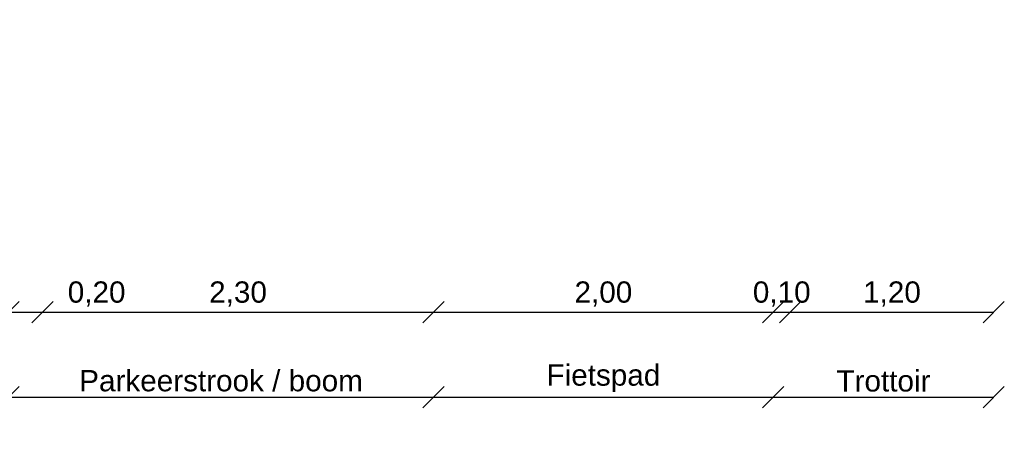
# Model space of a CAD drawing. Header units: metres. Extents: x 8 to 122, y -18 to 26.
# Tile 47 of 54: x 104.63 to 110.42, y 7.36 to 9.78. Entities that reach past the tile are written whole.
import ezdxf

# ---------------------------------------------------------------- set-up
doc = ezdxf.new("R2010")
doc.units = ezdxf.units.M
doc.header["$PDMODE"] = 1
doc.layers.add('N-WE-AL-DETAIL-G', color=7, linetype='Continuous')
doc.styles.get("Standard").update_dxf_attribs({"font": 'arial.ttf'})
doc.dimstyles.new('NLCS_1-50', dxfattribs={"dimscale": 0.05, "dimtxt": 2.5, "dimasz": 2.5, "dimexe": 1.25, "dimexo": 0.625, "dimtad": 1, "dimtxsty": 'Standard', "dimblk": 'OBLIQUE', "dimcen": 0, "dimse1": 1, "dimse2": 1, "dimadec": 0, "dimazin": 0, "dimtfac": 1, "dimtmove": 0, "dimatfit": 3, "dimfxl": 1, "dimarcsym": 0})

# ---------------------------------------------------------------- blocks, each defined once
blk = doc.blocks.new('_Oblique')
at = {"color": 0, "linetype": 'ByBlock', "lineweight": -2}
blk.add_line((-0.5, -0.5), (0.5, 0.5), dxfattribs=at)
blk = doc.blocks.new('*D39')
at = {"layer": 'Defpoints', "color": 0, "transparency": 16777216}
for p in [(107.0623663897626, 11.50831054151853), (104.561537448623, 11.40359397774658), (107.0623663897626, 7.557925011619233)]:
    blk.add_point(p, dxfattribs=at)
at = {"layer": 'N-WE-AL-DETAIL-G', "color": 0, "lineweight": -2, "transparency": 16777216}
blk.add_line((104.561537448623, 7.557925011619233), (107.0623663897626, 7.557925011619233), dxfattribs=at)
at = {"layer": 'N-WE-AL-DETAIL-G', "color": 0, "lineweight": -2, "transparency": 16777216, "xscale": 0.125, "yscale": 0.125, "zscale": 0.125, "rotation": 180}
blk.add_blockref('_Oblique', (104.561537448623, 7.557925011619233), dxfattribs=at)
at = {"layer": 'N-WE-AL-DETAIL-G', "color": 0, "lineweight": -2, "transparency": 16777216, "xscale": 0.125, "yscale": 0.125, "zscale": 0.125}
blk.add_blockref('_Oblique', (107.0623663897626, 7.557925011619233), dxfattribs=at)
at = {"layer": 'N-WE-AL-DETAIL-G', "color": 0, "transparency": 16777216, "insert": (105.8119519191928, 7.653806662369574), "char_height": 0.125, "attachment_point": 5}
blk.add_mtext('Parkeerstrook / boom', dxfattribs=at)
blk = doc.blocks.new('*D50')
at = {"layer": 'Defpoints', "color": 0, "transparency": 16777216}
for p in [(109.0609700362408, 11.54554465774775), (107.0623663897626, 11.50831054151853), (109.0609700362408, 7.557925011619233)]:
    blk.add_point(p, dxfattribs=at)
at = {"layer": 'N-WE-AL-DETAIL-G', "color": 0, "lineweight": -2, "transparency": 16777216}
blk.add_line((107.0623663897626, 7.557925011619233), (109.0609700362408, 7.557925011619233), dxfattribs=at)
at = {"layer": 'N-WE-AL-DETAIL-G', "color": 0, "lineweight": -2, "transparency": 16777216, "xscale": 0.125, "yscale": 0.125, "zscale": 0.125, "rotation": 180}
blk.add_blockref('_Oblique', (107.0623663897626, 7.557925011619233), dxfattribs=at)
at = {"layer": 'N-WE-AL-DETAIL-G', "color": 0, "lineweight": -2, "transparency": 16777216, "xscale": 0.125, "yscale": 0.125, "zscale": 0.125}
blk.add_blockref('_Oblique', (109.0609700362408, 7.557925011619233), dxfattribs=at)
at = {"layer": 'N-WE-AL-DETAIL-G', "color": 0, "transparency": 16777216, "insert": (108.0616682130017, 7.669026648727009), "char_height": 0.125, "attachment_point": 5}
blk.add_mtext('Fietspad', dxfattribs=at)
blk = doc.blocks.new('*D40')
at = {"layer": 'Defpoints', "color": 0, "transparency": 16777216}
for p in [(110.3580142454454, 11.61004269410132), (109.0609700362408, 11.54554465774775), (110.3580142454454, 7.557925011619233)]:
    blk.add_point(p, dxfattribs=at)
at = {"layer": 'N-WE-AL-DETAIL-G', "color": 0, "lineweight": -2, "transparency": 16777216}
blk.add_line((109.0609700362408, 7.557925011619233), (110.3580142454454, 7.557925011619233), dxfattribs=at)
at = {"layer": 'N-WE-AL-DETAIL-G', "color": 0, "lineweight": -2, "transparency": 16777216, "xscale": 0.125, "yscale": 0.125, "zscale": 0.125, "rotation": 180}
blk.add_blockref('_Oblique', (109.0609700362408, 7.557925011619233), dxfattribs=at)
at = {"layer": 'N-WE-AL-DETAIL-G', "color": 0, "lineweight": -2, "transparency": 16777216, "xscale": 0.125, "yscale": 0.125, "zscale": 0.125}
blk.add_blockref('_Oblique', (110.3580142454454, 7.557925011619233), dxfattribs=at)
at = {"layer": 'N-WE-AL-DETAIL-G', "color": 0, "transparency": 16777216, "insert": (109.7094921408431, 7.652698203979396), "char_height": 0.125, "attachment_point": 5}
blk.add_mtext('Trottoir', dxfattribs=at)
blk = doc.blocks.new('*D44')
at = {"layer": 'Defpoints', "color": 0, "transparency": 16777216}
for p in [(104.7615374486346, 11.47026064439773), (104.5615374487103, 11.39814325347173), (104.7615374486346, 8.057925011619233)]:
    blk.add_point(p, dxfattribs=at)
at = {"layer": 'N-WE-AL-DETAIL-G', "color": 0, "lineweight": -2, "transparency": 16777216}
for p, q in [((104.5615374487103, 8.057925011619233), (104.7615374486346, 8.057925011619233)), ((104.7615374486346, 8.057925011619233), (105.2733041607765, 8.057925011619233))]:
    blk.add_line(p, q, dxfattribs=at)
at = {"layer": 'N-WE-AL-DETAIL-G', "color": 0, "lineweight": -2, "transparency": 16777216, "xscale": 0.125, "yscale": 0.125, "zscale": 0.125, "rotation": 180}
blk.add_blockref('_Oblique', (104.5615374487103, 8.057925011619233), dxfattribs=at)
at = {"layer": 'N-WE-AL-DETAIL-G', "color": 0, "lineweight": -2, "transparency": 16777216, "xscale": 0.125, "yscale": 0.125, "zscale": 0.125}
blk.add_blockref('_Oblique', (104.7615374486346, 8.057925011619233), dxfattribs=at)
at = {"layer": 'N-WE-AL-DETAIL-G', "color": 0, "transparency": 16777216, "insert": (105.0799208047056, 8.164294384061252), "char_height": 0.125, "attachment_point": 5}
blk.add_mtext('0,20', dxfattribs=at)
blk = doc.blocks.new('*D45')
at = {"layer": 'Defpoints', "color": 0, "transparency": 16777216}
for p in [(107.0623663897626, 11.50831054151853), (104.7615374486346, 11.47026064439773), (107.0623663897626, 8.057925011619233)]:
    blk.add_point(p, dxfattribs=at)
at = {"layer": 'N-WE-AL-DETAIL-G', "color": 0, "lineweight": -2, "transparency": 16777216}
blk.add_line((104.7615374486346, 8.057925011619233), (107.0623663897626, 8.057925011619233), dxfattribs=at)
at = {"layer": 'N-WE-AL-DETAIL-G', "color": 0, "lineweight": -2, "transparency": 16777216, "xscale": 0.125, "yscale": 0.125, "zscale": 0.125, "rotation": 180}
blk.add_blockref('_Oblique', (104.7615374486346, 8.057925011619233), dxfattribs=at)
at = {"layer": 'N-WE-AL-DETAIL-G', "color": 0, "lineweight": -2, "transparency": 16777216, "xscale": 0.125, "yscale": 0.125, "zscale": 0.125}
blk.add_blockref('_Oblique', (107.0623663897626, 8.057925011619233), dxfattribs=at)
at = {"layer": 'N-WE-AL-DETAIL-G', "color": 0, "transparency": 16777216, "insert": (105.9119519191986, 8.164294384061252), "char_height": 0.125, "attachment_point": 5}
blk.add_mtext('2,30', dxfattribs=at)
blk = doc.blocks.new('*D46')
at = {"layer": 'Defpoints', "color": 0, "transparency": 16777216}
for p in [(109.0609700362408, 11.54554465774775), (107.0623663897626, 11.50831054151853), (109.0609700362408, 8.057925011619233)]:
    blk.add_point(p, dxfattribs=at)
at = {"layer": 'N-WE-AL-DETAIL-G', "color": 0, "lineweight": -2, "transparency": 16777216}
blk.add_line((107.0623663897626, 8.057925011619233), (109.0609700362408, 8.057925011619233), dxfattribs=at)
at = {"layer": 'N-WE-AL-DETAIL-G', "color": 0, "lineweight": -2, "transparency": 16777216, "xscale": 0.125, "yscale": 0.125, "zscale": 0.125, "rotation": 180}
blk.add_blockref('_Oblique', (107.0623663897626, 8.057925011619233), dxfattribs=at)
at = {"layer": 'N-WE-AL-DETAIL-G', "color": 0, "lineweight": -2, "transparency": 16777216, "xscale": 0.125, "yscale": 0.125, "zscale": 0.125}
blk.add_blockref('_Oblique', (109.0609700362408, 8.057925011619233), dxfattribs=at)
at = {"layer": 'N-WE-AL-DETAIL-G', "color": 0, "transparency": 16777216, "insert": (108.0616682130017, 8.164294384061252), "char_height": 0.125, "attachment_point": 5}
blk.add_mtext('2,00', dxfattribs=at)
blk = doc.blocks.new('*D47')
at = {"layer": 'Defpoints', "color": 0, "transparency": 16777216}
for p in [(109.0609700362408, 11.54554465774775), (109.1609700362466, 11.58554465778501), (109.1609700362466, 8.057925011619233)]:
    blk.add_point(p, dxfattribs=at)
at = {"layer": 'N-WE-AL-DETAIL-G', "color": 0, "lineweight": -2, "transparency": 16777216}
blk.add_line((109.0609700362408, 8.057925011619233), (109.1609700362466, 8.057925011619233), dxfattribs=at)
at = {"layer": 'N-WE-AL-DETAIL-G', "color": 0, "lineweight": -2, "transparency": 16777216, "xscale": 0.125, "yscale": 0.125, "zscale": 0.125, "rotation": 180}
blk.add_blockref('_Oblique', (109.0609700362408, 8.057925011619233), dxfattribs=at)
at = {"layer": 'N-WE-AL-DETAIL-G', "color": 0, "lineweight": -2, "transparency": 16777216, "xscale": 0.125, "yscale": 0.125, "zscale": 0.125}
blk.add_blockref('_Oblique', (109.1609700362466, 8.057925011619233), dxfattribs=at)
at = {"layer": 'N-WE-AL-DETAIL-G', "color": 0, "transparency": 16777216, "insert": (109.1109700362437, 8.164294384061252), "char_height": 0.125, "attachment_point": 5}
blk.add_mtext('0,10', dxfattribs=at)
blk = doc.blocks.new('*D48')
at = {"layer": 'Defpoints', "color": 0, "transparency": 16777216}
for p in [(110.3580142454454, 11.61004269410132), (109.1609700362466, 11.58554465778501), (110.3580142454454, 8.057925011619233)]:
    blk.add_point(p, dxfattribs=at)
at = {"layer": 'N-WE-AL-DETAIL-G', "color": 0, "lineweight": -2, "transparency": 16777216}
blk.add_line((109.1609700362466, 8.057925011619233), (110.3580142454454, 8.057925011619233), dxfattribs=at)
at = {"layer": 'N-WE-AL-DETAIL-G', "color": 0, "lineweight": -2, "transparency": 16777216, "xscale": 0.125, "yscale": 0.125, "zscale": 0.125, "rotation": 180}
blk.add_blockref('_Oblique', (109.1609700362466, 8.057925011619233), dxfattribs=at)
at = {"layer": 'N-WE-AL-DETAIL-G', "color": 0, "lineweight": -2, "transparency": 16777216, "xscale": 0.125, "yscale": 0.125, "zscale": 0.125}
blk.add_blockref('_Oblique', (110.3580142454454, 8.057925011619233), dxfattribs=at)
at = {"layer": 'N-WE-AL-DETAIL-G', "color": 0, "transparency": 16777216, "insert": (109.759492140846, 8.164294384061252), "char_height": 0.125, "attachment_point": 5}
blk.add_mtext('1,20', dxfattribs=at)

msp = doc.modelspace()

# ---------------------------------------------------------------- dimensions: what is measured, and where the dimension line sits
at = {"layer": 'N-WE-AL-DETAIL-G'}
for base, p1, p2, text, picture, middle in [((110.3580142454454, 7.557925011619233), (109.0609700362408, 11.54554465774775), (110.3580142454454, 11.61004269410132), 'Trottoir', '*D40', (109.7094921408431, 7.652698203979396)), ((109.0609700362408, 7.557925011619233), (107.0623663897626, 11.50831054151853), (109.0609700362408, 11.54554465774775), 'Fietspad', '*D50', (108.0616682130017, 7.669026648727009)), ((107.0623663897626, 7.557925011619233), (104.561537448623, 11.40359397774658), (107.0623663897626, 11.50831054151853), 'Parkeerstrook / boom', '*D39', (105.8119519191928, 7.653806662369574))]:
    dim = msp.add_linear_dim(base=base, p1=p1, p2=p2, text=text, dimstyle='NLCS_1-50', override={"dimzin": 0}, dxfattribs=at)
    dim.commit()
    dim.dimension.update_dxf_attribs({"geometry": picture, "text_midpoint": middle})
for base, p1, p2, picture, middle in [((110.3580142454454, 8.057925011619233), (109.1609700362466, 11.58554465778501), (110.3580142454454, 11.61004269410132), '*D48', (109.759492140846, 8.164294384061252)), ((109.0609700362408, 8.057925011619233), (107.0623663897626, 11.50831054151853), (109.0609700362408, 11.54554465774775), '*D46', (108.0616682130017, 8.164294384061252)), ((107.0623663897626, 8.057925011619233), (104.7615374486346, 11.47026064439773), (107.0623663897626, 11.50831054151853), '*D45', (105.9119519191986, 8.164294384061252)), ((104.7615374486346, 8.057925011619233), (104.5615374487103, 11.39814325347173), (104.7615374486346, 11.47026064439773), '*D44', (105.0799208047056, 8.164294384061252))]:
    dim = msp.add_linear_dim(base=base, p1=p1, p2=p2, dimstyle='NLCS_1-50', override={"dimzin": 0}, dxfattribs=at)
    dim.commit()
    dim.dimension.update_dxf_attribs({"geometry": picture, "text_midpoint": middle})
dim = msp.add_linear_dim(base=(109.1609700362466, 8.057925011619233), p1=(109.0609700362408, 11.54554465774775), p2=(109.1609700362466, 11.58554465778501), dimstyle='NLCS_1-50', override={"dimzin": 0}, dxfattribs=at)
dim.commit()
dim.dimension.update_dxf_attribs({"geometry": '*D47', "text_midpoint": (109.1109700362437, 8.057925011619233), "dimtype": 160})

doc.saveas('drawing.dxf')
